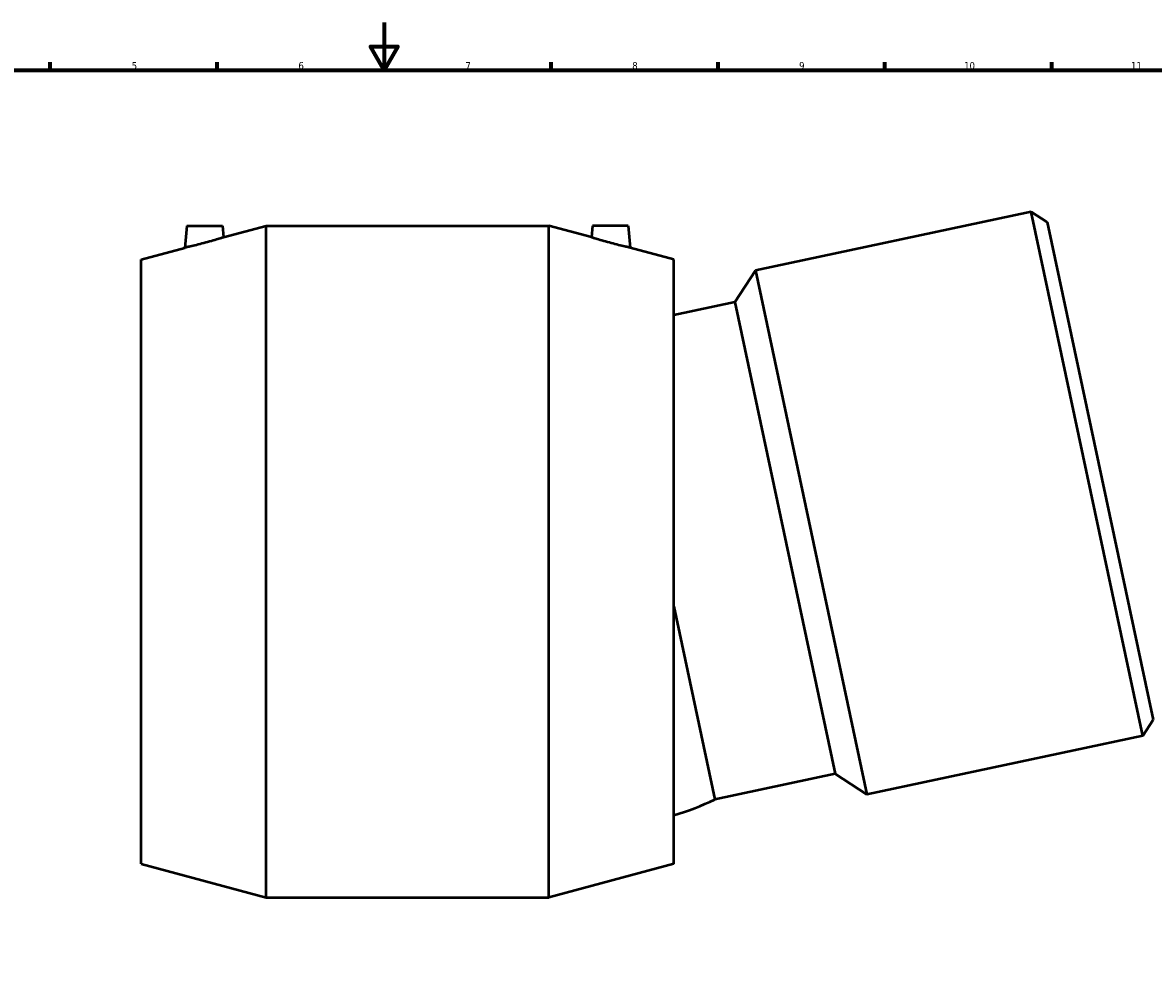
# Model space of a CAD drawing. Header units: millimetres. Extents: x -136 to 1498, y -612 to 1239.
# Tile 4 of 6: x 269 to 743, y 201 to 594. Entities that reach past the tile are written whole.
import ezdxf

# ---------------------------------------------------------------- set-up
doc = ezdxf.new("R2010")
doc.units = ezdxf.units.MM
doc.layers.add('Border (ANSI)', color=7, linetype='Continuous', lineweight=70)
doc.layers.add('Visible (ANSI)', color=7, linetype='Continuous', lineweight=50)
doc.styles.add('Note Text (ANSI)', font='tahoma.ttf')

# ---------------------------------------------------------------- blocks, each defined once
blk = doc.blocks.new('Borders Default Border')
at = {"layer": 'Border (ANSI)'}
for p, q in [((280.33, 574), (280.33, 577.45)), ((350.42, 574), (350.42, 577.45)), ((490.58, 574), (490.58, 577.45)), ((560.67, 574), (560.67, 577.45)), ((630.75, 574), (630.75, 577.45)), ((700.83, 574), (700.83, 577.45))]:
    blk.add_line(p, q, dxfattribs=at)
at = {"layer": 'Border (ANSI)', "flags": 128}
for points in [[(420.5, 594), (420.5, 574), (414.73, 584), (426.27, 584), (420.5, 574)], [(20, 20), (20, 574), (821, 574), (821, 20), (20, 20)]]:
    blk.add_lwpolyline(points, dxfattribs=at)
at = {"layer": 'Border (ANSI)', "color": 230, "true_color": 0xff0080, "attachment_point": 7, "style": 'Note Text (ANSI)'}
for s, insert, char_height in [('5', (314.48, 574.34), 3.05), ('6', (384.49, 574.34), 3.05), ('7', (454.6, 574.4), 3.05), ('8', (524.63, 574.33), 3.05), ('9', (594.7, 574.34), 3.05), ('10', (663.96, 574.34), 3.048), ('11', (734.04, 574.4), 3.048)]:
    blk.add_mtext(s, dxfattribs=dict(at, insert=insert, char_height=char_height))

msp = doc.modelspace()

# ---------------------------------------------------------------- linework, layer by layer
at = {"layer": 'Visible (ANSI)'}
for p, q in [((692.172, 514.574), (576.398, 489.966)), ((738.952, 294.491), (692.172, 514.574)), ((698.861, 510.23), (692.172, 514.574)), ((337.594, 508.666), (336.791, 499.487)), ((337.594, 508.666), (352.594, 508.666)), ((352.594, 508.666), (353.016, 503.844)), ((353.016, 503.844), (370.969, 508.666)), ((370.969, 226.666), (370.969, 508.666)), ((370.969, 508.666), (489.619, 508.666)), ((489.619, 226.666), (489.619, 508.666)), ((507.572, 503.844), (489.619, 508.666)), ((507.994, 508.666), (507.572, 503.844)), ((522.994, 508.666), (507.994, 508.666)), ((522.994, 508.666), (523.797, 499.487)), ((698.861, 510.23), (743.296, 301.18)), ((318.469, 494.566), (336.791, 499.487)), ((542.119, 494.566), (523.797, 499.487)), ((318.469, 240.766), (318.469, 494.566)), ((542.119, 240.766), (542.119, 494.566)), ((567.733, 476.623), (576.398, 489.966)), ((576.398, 489.966), (623.179, 269.883)), ((567.733, 476.623), (542.119, 471.178)), ((567.733, 476.623), (609.835, 278.548)), ((542.119, 348.866), (559.346, 267.816)), ((743.296, 301.18), (738.952, 294.491)), ((738.952, 294.491), (623.179, 269.883)), ((609.835, 278.548), (559.346, 267.816)), ((609.835, 278.548), (623.179, 269.883)), ((318.469, 240.766), (370.969, 226.666)), ((542.119, 240.766), (489.619, 226.666)), ((370.969, 226.666), (489.619, 226.666))]:
    msp.add_line(p, q, dxfattribs=at)
msp.add_arc((513.642, 361.613), 104.34, 285.83857, 295.97877, dxfattribs=at)
for points, knots in [([(353.016, 503.844), (353.016, 503.844), (352.807, 503.775), (351.971, 503.505), (351.343, 503.303), (349.888, 502.85), (348.953, 502.566), (346.912, 501.971), (345.806, 501.661), (344.77, 501.383)], [3.7197485, 3.7197485, 3.7197485, 3.7197485, 4.0298396, 4.0298396, 4.3399307, 4.3399307, 4.661741, 4.661741, 4.9835513, 4.9835513, 4.9835513, 4.9835513]), ([(515.817, 501.383), (514.781, 501.661), (513.675, 501.971), (511.635, 502.566), (510.7, 502.85), (509.244, 503.303), (508.617, 503.505), (507.781, 503.775), (507.572, 503.844), (507.572, 503.844)], [0, 0, 0, 0, 0.3218103, 0.3218103, 0.6436206, 0.6436206, 0.9537117, 0.9537117, 1.2638028, 1.2638028, 1.2638028, 1.2638028]), ([(344.77, 501.383), (343.772, 501.115), (342.703, 500.841), (340.73, 500.358), (339.827, 500.149), (338.413, 499.831), (337.802, 499.699), (336.991, 499.528), (336.791, 499.487), (336.791, 499.487)], [0, 0, 0, 0, 0.3102422, 0.3102422, 0.6204845, 0.6204845, 0.9242287, 0.9242287, 1.2279729, 1.2279729, 1.2279729, 1.2279729]), ([(523.797, 499.487), (523.797, 499.487), (523.597, 499.528), (522.786, 499.699), (522.175, 499.831), (520.761, 500.149), (519.858, 500.358), (517.885, 500.841), (516.816, 501.115), (515.817, 501.383)], [3.7555785, 3.7555785, 3.7555785, 3.7555785, 4.0593227, 4.0593227, 4.3630668, 4.3630668, 4.6733091, 4.6733091, 4.9835513, 4.9835513, 4.9835513, 4.9835513])]:
    msp.add_open_spline(points, degree=3, knots=knots, dxfattribs=at)

# ---------------------------------------------------------------- block references
msp.add_blockref('Borders Default Border', (0, 0))

doc.saveas('drawing.dxf')
